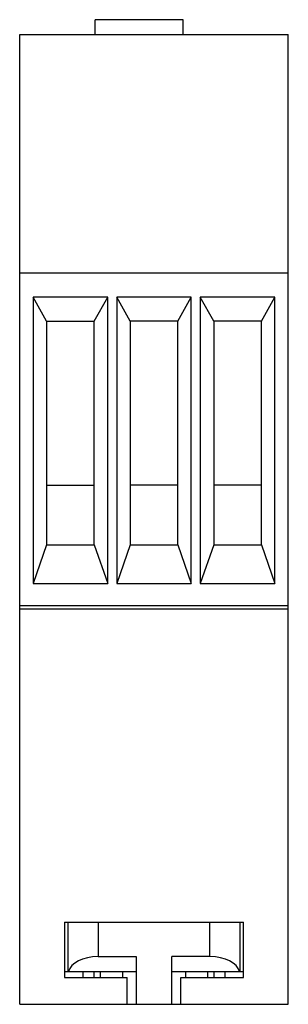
# Model space of a CAD drawing. Header units: millimetres. Extents: x 19.4 to 37.4, y 6.3 to 72.3.
import ezdxf

# ---------------------------------------------------------------- set-up
doc = ezdxf.new("R2010")
doc.units = ezdxf.units.MM
doc.header["$LTSCALE"] = 5.094081
doc.layers.get('0').update_dxf_attribs({"linetype": 'CONTINUOUS'})

msp = doc.modelspace()

# ---------------------------------------------------------------- linework, layer by layer
at = {"color": 7, "linetype": 'Continuous'}
for p, q in [((24.443, 71.265), (24.443, 72.265)), ((30.343, 72.265), (24.443, 72.265)), ((30.343, 71.265), (30.343, 72.265)), ((19.393, 6.265), (19.393, 71.265)), ((19.393, 71.265), (37.393, 71.265)), ((37.393, 6.265), (37.393, 71.265)), ((37.393, 55.265), (19.393, 55.265)), ((20.293, 53.665), (20.293, 34.465)), ((21.193, 52.065), (20.293, 53.665)), ((25.293, 53.665), (20.293, 53.665)), ((24.393, 52.065), (25.293, 53.665)), ((25.293, 34.465), (25.293, 53.665)), ((25.893, 53.665), (25.893, 34.465)), ((26.793, 52.065), (25.893, 53.665)), ((30.893, 53.665), (25.893, 53.665)), ((29.993, 52.065), (30.893, 53.665)), ((30.893, 34.465), (30.893, 53.665)), ((31.493, 53.665), (31.493, 34.465)), ((32.393, 52.065), (31.493, 53.665)), ((36.493, 53.665), (31.493, 53.665)), ((35.593, 52.065), (36.493, 53.665)), ((36.493, 34.465), (36.493, 53.665)), ((21.193, 52.065), (21.193, 37.065)), ((21.193, 52.065), (24.393, 52.065)), ((24.393, 37.065), (24.393, 52.065)), ((26.793, 52.065), (26.793, 37.065)), ((29.993, 52.065), (26.793, 52.065)), ((29.993, 37.065), (29.993, 52.065)), ((32.393, 52.065), (32.393, 37.065)), ((35.593, 52.065), (32.393, 52.065)), ((35.593, 37.065), (35.593, 52.065)), ((21.193, 41.065), (24.393, 41.065)), ((29.993, 41.065), (26.793, 41.065)), ((35.593, 41.065), (32.393, 41.065)), ((21.193, 37.065), (20.293, 34.465)), ((21.193, 37.065), (24.393, 37.065)), ((24.393, 37.065), (25.293, 34.465)), ((26.793, 37.065), (25.893, 34.465)), ((26.793, 37.065), (29.993, 37.065)), ((29.993, 37.065), (30.893, 34.465)), ((32.393, 37.065), (31.493, 34.465)), ((32.393, 37.065), (35.593, 37.065)), ((35.593, 37.065), (36.493, 34.465)), ((20.293, 34.465), (25.293, 34.465)), ((25.893, 34.465), (30.893, 34.465)), ((31.493, 34.465), (36.493, 34.465)), ((37.393, 32.965), (19.393, 32.965)), ((19.393, 32.765), (37.393, 32.765)), ((22.393, 11.765), (34.393, 11.765)), ((22.393, 11.765), (22.393, 8.065)), ((22.643, 8.465), (22.643, 11.765)), ((24.643, 11.765), (24.643, 9.465)), ((32.143, 9.465), (32.143, 11.765)), ((34.143, 11.765), (34.143, 8.465)), ((34.393, 8.065), (34.393, 11.765)), ((24.643, 9.465), (27.193, 9.465)), ((27.193, 9.465), (27.193, 6.265)), ((32.143, 9.465), (29.593, 9.465)), ((29.593, 6.265), (29.593, 9.465)), ((22.393, 8.465), (27.193, 8.465)), ((22.393, 8.065), (26.593, 8.065)), ((23.643, 8.065), (23.643, 8.465)), ((24.367, 8.465), (24.367, 8.065)), ((24.811, 8.065), (24.811, 8.465)), ((26.293, 8.465), (26.293, 8.065)), ((26.593, 6.265), (26.593, 8.065)), ((29.593, 8.465), (34.125, 8.465)), ((30.193, 8.065), (34.393, 8.065)), ((30.193, 6.265), (30.193, 8.065)), ((30.493, 8.465), (30.493, 8.065)), ((31.976, 8.465), (31.976, 8.065)), ((32.42, 8.065), (32.42, 8.465)), ((33.143, 8.465), (33.143, 8.065)), ((34.143, 8.465), (34.393, 8.465)), ((19.393, 6.265), (37.393, 6.265))]:
    msp.add_line(p, q, dxfattribs=at)
for centre, start_param, end_param in [((24.643, 8.311), 1.570796, 3.007214), ((32.143, 8.311), 0.134379, 1.570796)]:
    msp.add_ellipse(centre, major_axis=(2, 0), ratio=0.57735, start_param=start_param, end_param=end_param, dxfattribs=at)

doc.saveas('drawing.dxf')
